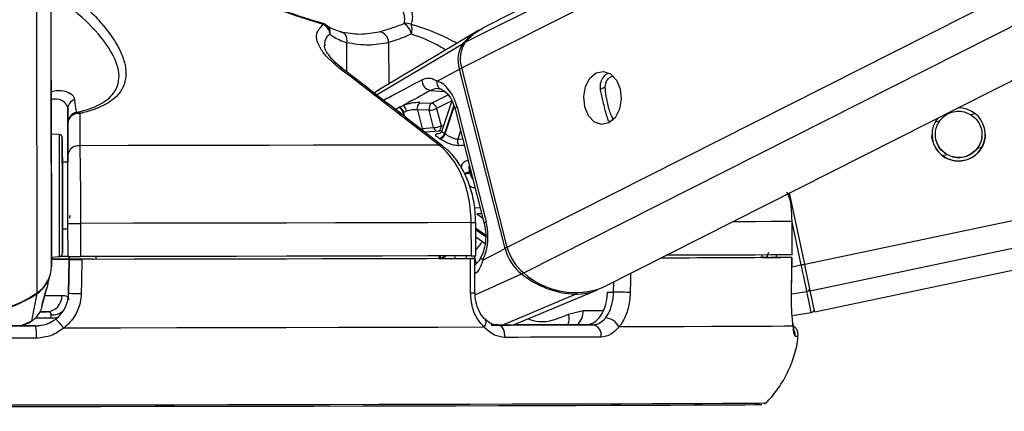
# Model space of a CAD drawing. Header units: millimetres. Extents: x 20 to 20084, y 40 to 15282.
# Tile 36 of 93: x 9309 to 9487, y 5847 to 5918. Entities that reach past the tile are written whole.
import ezdxf

# ---------------------------------------------------------------- set-up
doc = ezdxf.new("R2010")
doc.units = ezdxf.units.MM
doc.header["$LTSCALE"] = 2
doc.layers.add('COMPONENT_GEOMETRY', color=7, linetype='Continuous')
doc.styles.add('SLDTEXTSTYLE0', font='TXT', dxfattribs={"width": 0.75})
doc.dimstyles.new('SLDDIMSTYLE0', dxfattribs={"dimtxt": 100, "dimasz": 6.604, "dimexe": 0, "dimexo": 0.0625, "dimgap": 25, "dimtad": 0, "dimtih": 1, "dimtoh": 1, "dimdec": 1, "dimrnd": 1e-09, "dimzin": 12, "dimdsep": 46, "dimtxsty": 'SLDTEXTSTYLE0', "dimsah": 1, "dimcen": 0.09, "dimadec": 0, "dimazin": 3, "dimtfac": 1, "dimtdec": 1, "dimtofl": 0, "dimtmove": 0, "dimatfit": 3, "dimfxl": 1, "dimfrac": 2, "dimtolj": 1, "dimtzin": 12, "dimarcsym": 0})

# ---------------------------------------------------------------- blocks, each defined once
blk = doc.blocks.new('_D_5')
at = {"layer": 'COMPONENT_GEOMETRY', "color": 7}
for p, q in [((10830.42, 6039.57), (10830.42, 3944.92)), ((10630.35, 3924.61), (10599.88, 3924.61)), ((10599.88, 3924.61), (10599.88, 3765.86)), ((11030.49, 3924.61), (11060.96, 3924.61)), ((11060.96, 3924.61), (11060.96, 3765.86)), ((10599.88, 3765.86), (10630.35, 3765.86)), ((11060.96, 3765.86), (11030.49, 3765.86)), ((10830.42, 1521.6), (10830.42, 3616.24)), ((6833.18, 1521.6), (10836.77, 1521.6))]:
    blk.add_line(p, q, dxfattribs=at)
for points in [[(10830.42, 6039.57), (10829.4, 6032.97), (10831.44, 6032.97)], [(10830.42, 1521.6), (10831.44, 1528.2), (10829.4, 1528.2)]]:
    blk.add_solid(points, dxfattribs=at)
at = {"layer": 'COMPONENT_GEOMETRY', "color": 7, "char_height": 100, "attachment_point": 1, "style": 'SLDTEXTSTYLE0'}
for s, insert in [('7\'4.94"', (10630.35, 3894.77)), ('2259mm', (10557.64, 3745.15))]:
    blk.add_mtext(s, dxfattribs=dict(at, insert=insert))

msp = doc.modelspace()

# ---------------------------------------------------------------- linework, layer by layer
at = {"color": 8, "linetype": 'Continuous', "lineweight": 25}
for p, q in [((9389.04, 5909.03), (9647.3, 6039.57)), ((9389.68, 5913.67), (9638.76, 6039.57)), ((9397.25, 5876.68), (9719.51, 6039.57)), ((9400.25, 5872.05), (9731.67, 6039.57)), ((9450.91, 5873.62), (10239.21, 6039.57)), ((9451.92, 5868.81), (10263.1, 6039.57)), ((9315.02, 5873.26), (9314.82, 6023.43)), ((9312.46, 5868.43), (9312.27, 6008.2)), ((9368.27, 5913.58), (9368.27, 5908.34)), ((9373.69, 5904.17), (9389.28, 5913.44)), ((9375.86, 5913.6), (9375.87, 5906.14)), ((9374.51, 5905.33), (9373.3, 5904.53)), ((9383.43, 5904.96), (9385.93, 5904.79)), ((9383.61, 5902.68), (9386.6, 5904.19)), ((9414.01, 5905.13), (9414.94, 5905.6)), ((9387.25, 5903.12), (9384.52, 5901.74)), ((9377.82, 5900.8), (9377.62, 5900.82)), ((9378.48, 5900.96), (9378.64, 5900.34)), ((9378.81, 5900.21), (9378.6, 5901.02)), ((9387.62, 5902.26), (9385.94, 5897.23)), ((9386.06, 5897.16), (9387.69, 5902.04)), ((9480.81, 5900.65), (9481.62, 5900.82)), ((9415.66, 5899.37), (9416.42, 5899.75)), ((9474.47, 5899.31), (9475.28, 5899.48)), ((9388.84, 5897.67), (9388.35, 5896.21)), ((9388.35, 5896.21), (9389.21, 5896.23)), ((9482.09, 5894.57), (9482.86, 5894.73)), ((9475.75, 5893.24), (9476.56, 5893.41)), ((9390.67, 5890.46), (9390.43, 5890.34)), ((9390.48, 5890.17), (9390.71, 5890.29)), ((9391.39, 5883.8), (9392.35, 5883.84)), ((9392.63, 5882.73), (9391.78, 5882.7)), ((9391.78, 5882.7), (9392.82, 5882)), ((9450.29, 5873.49), (9448.65, 5881.28)), ((9393.32, 5878.87), (9391.56, 5880.05)), ((9391.56, 5879.84), (9393.33, 5878.66)), ((9444.38, 5875.72), (9444.01, 5874.82)), ((9385.3, 5874.62), (9385.3, 5874.64)), ((9387.74, 5875.11), (9387.86, 5874.62)), ((9389.99, 5874.62), (9389.86, 5875.12)), ((9391.28, 5875.12), (9391.64, 5873.69)), ((9448.61, 5873.14), (9450.29, 5873.49)), ((9391.48, 5868.09), (9399.83, 5871.86)), ((9416.43, 5868.59), (9416.47, 5870.43)), ((9448.53, 5868.25), (9451.3, 5868.7)), ((9396.36, 5862.64), (9409.54, 5868.22)), ((9410.95, 5865.24), (9414.58, 5865.24)), ((9309.47, 5862.48), (9311.52, 5863.38)), ((9310.87, 5863.03), (9311.52, 5863.38)), ((9314.9, 5863.88), (9312.13, 5863.87))]:
    msp.add_line(p, q, dxfattribs=at)
at = {"color": 7, "linetype": 'Continuous', "lineweight": 25}
for p, q in [((9636.81, 6039.57), (9392.92, 5916.3)), ((9414.58, 5869.47), (9751.1, 6039.57)), ((9452.73, 5865.01), (10281.95, 6039.57)), ((9314.98, 5906.89), (9314.82, 6023.43)), ((9364.03, 5917.05), (9362.83, 5917.41)), ((9391.92, 5915.73), (9374.51, 5905.33)), ((9384.63, 5906.67), (9388.64, 5908.82)), ((9396.86, 5876.47), (9388.64, 5908.82)), ((9397.25, 5876.68), (9389.04, 5909.03)), ((9314.98, 5906.89), (9315.02, 5873.26)), ((9381.46, 5902.76), (9383.61, 5902.68)), ((9387.27, 5903.09), (9385.46, 5897.68)), ((9317.98, 5901.59), (9318, 5892.01)), ((9377.76, 5901.95), (9378.45, 5902.26)), ((9379.09, 5901.21), (9378.6, 5901.02)), ((9381.04, 5901.49), (9381.9, 5898.11)), ((9383.19, 5901.4), (9381.04, 5901.49)), ((9383.98, 5898.27), (9383.19, 5901.4)), ((9384.52, 5901.74), (9385.32, 5898.61)), ((9387.84, 5901.62), (9393.1, 5880.9)), ((9388.2, 5901.98), (9393.46, 5881.26)), ((9317.99, 5893.24), (9317.99, 5899.06)), ((9316.42, 5897.04), (9314.99, 5897.11)), ((9381.9, 5898.11), (9383.98, 5898.27)), ((9385.07, 5897.65), (9382.38, 5897.45)), ((9385.25, 5897.67), (9385.07, 5897.65)), ((9318, 5892.01), (9317, 5892.01)), ((9450.91, 5873.62), (9448.2, 5886.47)), ((9390.78, 5875.12), (9390.77, 5881.12)), ((9391.57, 5875.12), (9391.56, 5881.12)), ((9448.64, 5875.33), (9448.63, 5881.33)), ((9448.63, 5881.33), (9448.65, 5881.33)), ((9448.66, 5875.33), (9448.65, 5881.33)), ((9317.01, 5880.01), (9318.01, 5880.01)), ((9318.02, 5874.99), (9318.01, 5880.99)), ((9320.28, 5880.99), (9320.29, 5874.99)), ((9391.56, 5878.53), (9393.24, 5877.41)), ((9392.84, 5874.32), (9396.86, 5876.47)), ((9315.02, 5874.9), (9316.45, 5874.98)), ((9318.23, 5874.53), (9318.13, 5868.38)), ((9318.13, 5868.38), (9318.23, 5874.49)), ((9318.24, 5874.98), (9318.23, 5874.52)), ((9318.23, 5874.5), (9318.24, 5874.98)), ((9318.23, 5874.53), (9318.23, 5874.52)), ((9322.61, 5874.51), (9318.23, 5874.5)), ((9318.23, 5874.49), (9318.23, 5874.5)), ((9322.61, 5874.51), (9322.61, 5874.49)), ((9322.61, 5874.49), (9322.61, 5874.51)), ((9323.02, 5875), (9323.02, 5874.5)), ((9384.99, 5875.11), (9384.98, 5874.61)), ((9386.18, 5874.62), (9384.98, 5874.62)), ((9384.98, 5874.62), (9390.81, 5874.62)), ((9391.42, 5868.49), (9391.4, 5874.62)), ((9443.18, 5875.32), (9443.17, 5874.81)), ((9443.17, 5874.83), (9446.63, 5874.83)), ((9444.46, 5874.82), (9443.17, 5874.82)), ((9448.55, 5868.66), (9448.63, 5874.83)), ((9448.66, 5875.33), (9448.64, 5875.33)), ((9314.35, 5869.98), (9314.8, 5871.65)), ((9313.41, 5866.57), (9314.12, 5869.17)), ((9314.35, 5869.98), (9314.17, 5869.34)), ((9398.39, 5862.65), (9413.53, 5869)), ((9448.53, 5868.66), (9448.55, 5868.66)), ((9311.52, 5863.38), (9312.44, 5868.33)), ((9318.13, 5868.38), (9318.13, 5868.38)), ((9415.34, 5868.59), (9416.43, 5868.59)), ((9313.28, 5865.91), (9313.38, 5866.29)), ((9313.36, 5866.39), (9313.42, 5866.57)), ((9313.44, 5866.63), (9313.46, 5866.68)), ((9408.33, 5864.6), (9410.95, 5865.24)), ((9310.9, 5862.97), (9311.54, 5863.44)), ((9312.89, 5865.03), (9314.22, 5865.03)), ((9314.9, 5863.88), (9314.97, 5864.47)), ((9448.65, 5864.37), (9452.1, 5864.91)), ((9309.69, 5862.47), (9310.88, 5863.01)), ((9312.14, 5862.48), (9312.14, 5862.48)), ((9394.35, 5862.64), (9395.55, 5862.64)), ((9412.67, 5862.68), (9411.47, 5862.68))]:
    msp.add_line(p, q, dxfattribs=at)
at = {"color": 8, "linetype": 'Continuous', "lineweight": 25, "flags": 128}
for points in [[(9364.02, 5917.04), (9364.02, 5917.04), (9364.04, 5917.03), (9364.05, 5917.01), (9364.06, 5916.98), (9364.07, 5916.93), (9364.07, 5916.87)], [(9388.2, 5901.98), (9388.04, 5901.88), (9387.92, 5901.79), (9387.85, 5901.7), (9387.84, 5901.63), (9387.84, 5901.62)], [(9316.42, 5897.04), (9316.42, 5897.02), (9316.42, 5896.48), (9316.42, 5895.23), (9316.43, 5893.35), (9316.43, 5890.97), (9316.43, 5888.25)], [(9385.32, 5898.61), (9385.64, 5898.65), (9385.79, 5898.66)], [(9316.43, 5888.25), (9316.44, 5885.38), (9316.44, 5882.55), (9316.44, 5879.96), (9316.45, 5877.78), (9316.45, 5876.16), (9316.45, 5875.21), (9316.45, 5874.98)], [(9393.46, 5881.26), (9393.3, 5881.16), (9393.18, 5881.07), (9393.11, 5880.98), (9393.1, 5880.91), (9393.1, 5880.9)], [(9448.63, 5881.33), (9447.03, 5881.32), (9444.81, 5881.3), (9441.99, 5881.28), (9438.59, 5881.27), (9437.91, 5881.26)], [(9392.84, 5874.32), (9392.7, 5874.5), (9392.61, 5874.68), (9392.56, 5874.84), (9392.57, 5874.99), (9392.59, 5875.06)], [(9419.52, 5871.97), (9419.49, 5870.7), (9419.44, 5868.52)], [(9312.42, 5868.41), (9312.43, 5868.36), (9312.44, 5868.33)], [(9313.85, 5867.98), (9314.93, 5867.98), (9316.03, 5867.98), (9316.92, 5867.98)], [(9316.08, 5864.01), (9315.51, 5863.89), (9314.9, 5863.88)], [(9393.1, 5862.23), (9393.27, 5862.55), (9393.38, 5862.87), (9393.43, 5863.16), (9393.41, 5863.41), (9393.32, 5863.61), (9393.25, 5863.7)]]:
    msp.add_lwpolyline(points, dxfattribs=at)
at = {"color": 7, "linetype": 'Continuous', "lineweight": 25, "flags": 128}
for points in [[(9367.16, 5915.56), (9367.42, 5915.52), (9367.66, 5915.41), (9367.87, 5915.23), (9368.04, 5914.99), (9368.17, 5914.69), (9368.26, 5914.34), (9368.29, 5913.97), (9368.27, 5913.58)], [(9389.68, 5913.67), (9391.29, 5915.26), (9392.92, 5916.3)], [(9413.29, 5908.14), (9414.6, 5908.41), (9415.89, 5907.96), (9416.95, 5906.84), (9417.63, 5905.24), (9417.83, 5903.38), (9417.51, 5901.57), (9416.72, 5900.06), (9415.59, 5899.1), (9414.28, 5898.83), (9412.99, 5899.28), (9411.93, 5900.4), (9411.25, 5902.01), (9411.05, 5903.86), (9411.37, 5905.68), (9412.16, 5907.18), (9413.29, 5908.14)], [(9314.98, 5901.28), (9314.98, 5901.3), (9314.98, 5900.6), (9314.99, 5899.28), (9314.99, 5897.56), (9314.99, 5895.69), (9314.99, 5893.95), (9315, 5892.61), (9315, 5891.88), (9315, 5891.87), (9315, 5892.57), (9314.99, 5893.88), (9314.99, 5895.61), (9314.99, 5897.48), (9314.99, 5899.21), (9314.98, 5900.55), (9314.98, 5901.28)], [(9377.64, 5901.89), (9377.67, 5901.91), (9377.76, 5901.95)], [(9378.6, 5901.02), (9378.51, 5900.97), (9378.48, 5900.96)], [(9317, 5888.13), (9317, 5890.7), (9316.99, 5892.95), (9316.99, 5894.73), (9316.99, 5895.91), (9316.99, 5896.42), (9316.99, 5896.22), (9316.99, 5895.32), (9316.99, 5893.79), (9317, 5892.01)], [(9384.97, 5895.12), (9377.71, 5895.1), (9370.15, 5895.09), (9362.32, 5895.07), (9354.24, 5895.05), (9345.95, 5895.04), (9337.48, 5895.02), (9328.86, 5895.01), (9320.13, 5894.99)], [(9317, 5892.01), (9317, 5892.34), (9317, 5892.6), (9317, 5892.15), (9317, 5891.04), (9317, 5889.38), (9317, 5887.35)], [(9317.01, 5880.01), (9317.01, 5879.07), (9317.02, 5877.29), (9317.02, 5876.1), (9317.02, 5875.6), (9317.02, 5875.8), (9317.02, 5876.69), (9317.01, 5878.23), (9317.01, 5880.29), (9317.01, 5882.74), (9317, 5885.42), (9317, 5888.13)], [(9317, 5887.35), (9317.01, 5885.18), (9317.01, 5883.1), (9317.01, 5881.33), (9317.01, 5880.07), (9317.01, 5879.46), (9317.01, 5879.55), (9317.01, 5880.01)], [(9318.35, 5881.92), (9318.35, 5882.01), (9318.35, 5882.1), (9318.35, 5882.18), (9318.35, 5882.26), (9318.35, 5882.32), (9318.36, 5882.37), (9318.36, 5882.4), (9318.36, 5882.41), (9318.36, 5882.41), (9318.36, 5882.38), (9318.36, 5882.35), (9318.35, 5882.29), (9318.35, 5882.23)], [(9390.77, 5881.12), (9382.91, 5881.1), (9374.71, 5881.08), (9366.2, 5881.07), (9357.41, 5881.05), (9348.39, 5881.03), (9339.17, 5881.02), (9329.79, 5881), (9320.28, 5880.99)], [(9314.99, 5874.54), (9317.44, 5874.54), (9318.23, 5874.54)], [(9390.78, 5875.12), (9382.92, 5875.1), (9374.72, 5875.08), (9366.21, 5875.07), (9357.42, 5875.05), (9348.4, 5875.03), (9339.18, 5875.02), (9329.8, 5875), (9320.29, 5874.99)], [(9320.5, 5874.49), (9320.44, 5870.49), (9320.4, 5868.31)], [(9390.61, 5874.62), (9382.78, 5874.6), (9374.62, 5874.58), (9366.16, 5874.57), (9357.42, 5874.55), (9348.45, 5874.53), (9339.28, 5874.52), (9329.95, 5874.5), (9320.5, 5874.49)], [(9386.18, 5874.62), (9379.02, 5874.6), (9371.58, 5874.58), (9363.89, 5874.57), (9355.97, 5874.55), (9347.85, 5874.54), (9339.57, 5874.52), (9331.14, 5874.51), (9322.61, 5874.49)], [(9390.63, 5868.45), (9390.61, 5872.44), (9390.61, 5874.62)], [(9448.61, 5874.83), (9447, 5874.82), (9444.79, 5874.8), (9441.99, 5874.78), (9438.6, 5874.77), (9434.65, 5874.75), (9430.15, 5874.73), (9425.12, 5874.72), (9424.95, 5874.71)], [(9444.46, 5874.82), (9442.87, 5874.81), (9440.77, 5874.79), (9438.17, 5874.78), (9435.09, 5874.76), (9431.53, 5874.75), (9427.51, 5874.73), (9425.12, 5874.72)], [(9448.64, 5875.33), (9447.03, 5875.32), (9444.82, 5875.3), (9442, 5875.28), (9438.6, 5875.27), (9434.63, 5875.25), (9430.1, 5875.23), (9425.95, 5875.22)], [(9448.53, 5868.66), (9448.58, 5872.65), (9448.61, 5874.83)], [(9451.3, 5868.7), (9451.21, 5869.14), (9451.1, 5869.64), (9450.99, 5870.19), (9450.86, 5870.79), (9450.73, 5871.43), (9450.58, 5872.1), (9450.44, 5872.79), (9450.29, 5873.49)], [(9451.92, 5868.81), (9451.83, 5869.24), (9451.73, 5869.75), (9451.61, 5870.3), (9451.48, 5870.91), (9451.35, 5871.55), (9451.2, 5872.22), (9451.06, 5872.92), (9450.91, 5873.62)], [(9452.1, 5864.91), (9452.09, 5864.97), (9452.05, 5865.15), (9451.99, 5865.45), (9451.9, 5865.88), (9451.78, 5866.42), (9451.64, 5867.07), (9451.48, 5867.83), (9451.3, 5868.7)], [(9452.73, 5865.01), (9452.68, 5865.25), (9452.52, 5865.98), (9452.27, 5867.17), (9451.92, 5868.81)], [(9419.44, 5868.52), (9419.15, 5868.53), (9418.8, 5868.54), (9418.4, 5868.55), (9417.98, 5868.55), (9417.56, 5868.56), (9417.15, 5868.57), (9416.76, 5868.58), (9416.43, 5868.59)], [(9314.22, 5865.03), (9313.56, 5865.03), (9313.03, 5865.03)], [(9287.93, 5862.44), (9290.95, 5862.45), (9293.98, 5862.45), (9297.01, 5862.46), (9300.04, 5862.46), (9303.06, 5862.46), (9306.09, 5862.47), (9309.12, 5862.47), (9312.14, 5862.48)], [(9312.14, 5862.48), (9309.12, 5862.47), (9306.09, 5862.47), (9303.06, 5862.47), (9300.04, 5862.46), (9297.01, 5862.46), (9293.98, 5862.45), (9290.95, 5862.45), (9287.93, 5862.45)], [(9393.1, 5862.23), (9384.74, 5862.21), (9375.96, 5862.19), (9366.82, 5862.17), (9357.36, 5862.15), (9347.62, 5862.13), (9337.65, 5862.11), (9327.5, 5862.1), (9317.22, 5862.08)], [(9411.47, 5862.68), (9409.49, 5862.68), (9407.46, 5862.67), (9405.39, 5862.66), (9403.27, 5862.66), (9401.1, 5862.65), (9398.89, 5862.65), (9396.64, 5862.64), (9394.35, 5862.64)], [(9395.55, 5862.64), (9397.84, 5862.64), (9400.09, 5862.65), (9402.3, 5862.65), (9404.46, 5862.66), (9406.58, 5862.66), (9408.66, 5862.67), (9410.69, 5862.68), (9412.67, 5862.68)], [(9396.84, 5860.42), (9396.84, 5860.84), (9396.78, 5861.25), (9396.67, 5861.63), (9396.52, 5861.97), (9396.31, 5862.25), (9396.08, 5862.46), (9395.82, 5862.59), (9395.55, 5862.64)], [(9448.83, 5862.44), (9447.28, 5862.42), (9445.02, 5862.4), (9442.06, 5862.39), (9438.42, 5862.37), (9434.11, 5862.35), (9429.15, 5862.33), (9423.57, 5862.31), (9417.4, 5862.29)], [(9312.31, 5860.26), (9309.24, 5860.25), (9306.18, 5860.25), (9303.11, 5860.24), (9300.04, 5860.24), (9296.97, 5860.24), (9293.9, 5860.23), (9290.83, 5860.23), (9287.77, 5860.22)], [(9414.19, 5860.47), (9412.18, 5860.46), (9410.12, 5860.45), (9408.02, 5860.45), (9405.87, 5860.44), (9403.68, 5860.44), (9401.44, 5860.43), (9399.16, 5860.42), (9396.84, 5860.42)], [(9443.16, 5848.25), (9442.89, 5848.24), (9441.91, 5848.22), (9440.22, 5848.21), (9437.84, 5848.19), (9434.77, 5848.17), (9431.03, 5848.16), (9426.63, 5848.14), (9421.61, 5848.12), (9415.98, 5848.1), (9409.77, 5848.08), (9403.02, 5848.06), (9395.75, 5848.04), (9388.01, 5848.02), (9379.82, 5848.01), (9371.24, 5847.99), (9362.31, 5847.97), (9353.06, 5847.95), (9343.56, 5847.93), (9333.83, 5847.92), (9323.94, 5847.9), (9313.93, 5847.89), (9303.84, 5847.87)], [(9443.86, 5848.54), (9443.67, 5848.53), (9442.79, 5848.51), (9441.22, 5848.5), (9438.96, 5848.48), (9436.03, 5848.47), (9432.43, 5848.45), (9428.19, 5848.43), (9423.32, 5848.41), (9417.86, 5848.39), (9411.81, 5848.37), (9405.23, 5848.35), (9398.13, 5848.34), (9390.56, 5848.32), (9382.54, 5848.3), (9374.12, 5848.28), (9365.34, 5848.26), (9356.24, 5848.24), (9346.87, 5848.23), (9337.27, 5848.21), (9327.49, 5848.19), (9317.58, 5848.18), (9307.58, 5848.16)]]:
    msp.add_lwpolyline(points, dxfattribs=at)
at = {"color": 7, "linetype": 'Continuous', "lineweight": 25}
for centre, radius, start, end in [((9363.47, 5915.12), 2, 49.5158, 73.7296), ((9363.1, 5914.89), 2.21, 6.2022, 63.9962), ((9379.1, 5915.02), 2.07, 66.6679, 101.9207), ((9377.09, 5914.57), 2.93, 11.7498, 57.4863), ((9377.49, 5915.97), 2.6, 341.9018, 21.2723), ((9373.83, 5913.57), 2.03, 1.0071, 81.2484), ((9397.12, 5907.06), 10.11, 119.621, 140.9062), ((9393.67, 5910.48), 5.3, 146.0434, 198.2342), ((9394.1, 5910.7), 5.33, 146.0434, 198.2342), ((9383.79, 5906.86), 1.93, 178.6065, 259.2433), ((9385.77, 5906.31), 1.2, 162.5076, 256.4861), ((9319.89, 5901.57), 1.91, 111.9656, 179.3677), ((9382.2, 5901.81), 1.2, 127.552, 195.553), ((9384.35, 5901.73), 1.2, 127.552, 195.553), ((9383.36, 5901.52), 1.18, 10.6124, 77.5422), ((9319.99, 5899.06), 2, 101.4296, 180.0606), ((9319.89, 5898.92), 1.91, 82.7127, 175.7151), ((9319.63, 5900.31), 0.712, 44.7274, 93.0359), ((9377.28, 5900.72), 1.22, 11.1991, 72.8984), ((9377.4, 5900.78), 1.22, 11.1762, 73.0983), ((9377.54, 5900.99), 1.57, 8.1547, 54.3073), ((9382.99, 5904.98), 3.59, 273.1325, 295.2666), ((9478.68, 5897.02), 4.8, 142.4465, 91.2764), ((9316.39, 5896.44), 0.6, 0.077, 87.077), ((9383.79, 5901.85), 3.59, 273.1325, 295.2666), ((9384.71, 5897.57), 1.27, 281.8164, 344.5856), ((9384.82, 5897.52), 1.29, 281.6597, 343.7724), ((9381.61, 5890.64), 7.89, 55.6947, 56.7216), ((9381, 5890.27), 7.25, 55.6947, 56.7216), ((9389.65, 5895.8), 1.36, 162.6234, 215.9369), ((9319.9, 5893.1), 1.91, 82.9901, 175.7276), ((9375.07, 5886.35), 15.87, 13.9245, 14.5689), ((9319.07, 6320.71), 439.72, 269.8619, 270.1577), ((9405.06, 5878.51), 8.45, 193.9546, 231.8278), ((9405.5, 5878.73), 8.5, 193.9546, 231.8278), ((9315.81, 5495.25), 379.29, 89.6353, 90.125), ((9316.42, 5875.58), 0.6, 273.077, 0.077), ((9316.82, 5748.19), 126.84, 89.4571, 90.0648), ((9319.08, 6314.71), 439.72, 269.8619, 270.1577), ((9390.79, 5969.24), 94.12, 269.9919, 270.4727), ((9309.18, 5873.27), 5.84, 304.1155, 359.8894), ((9309.15, 5873.16), 5.84, 304.2154, 345.0349), ((9410.19, 5884.71), 16.5, 231.1087, 267.7327), ((9409.51, 5882.41), 13.9, 228.2063, 291.3961), ((9409.59, 5878.51), 10.29, 269.7503, 292.5291), ((9451.26, 5869.26), 0.561, 274.2746, 5.3647), ((9300, 5886.71), 22.12, 235.8922, 304.2619), ((9300.02, 5886.54), 22.04, 270.0282, 304.2903), ((9314.06, 5867.88), 2.86, 273.2039, 1.98), ((9320.36, 5904.07), 35.76, 266.4288, 270.0704), ((9452.01, 5865.5), 0.6, 278.888, 11.888), ((9311.24, 5858.24), 7.1, 32.768, 50.3788), ((9414.86, 5861.12), 2.8, 24.7865, 87.6279), ((9305.17, 5860.84), 7.16, 355.341, 13.2122), ((9412.35, 5860.84), 1.87, 348.5349, 80.3312)]:
    msp.add_arc(centre, radius, start, end, dxfattribs=at)
at = {"color": 8, "linetype": 'Continuous', "lineweight": 25}
for centre, radius, start, end in [((9363.66, 5915.4), 1.66, 350.3762, 48.3246), ((9389.49, 5913.06), 0.432, 83.447, 118.9374), ((9367.09, 5908.12), 0.905, 53.793, 98.3813), ((9389.51, 5907.08), 1.94, 103.4994, 116.4661), ((9382.75, 5898.28), 0.871, 191.4552, 251.5457), ((9384.83, 5898.44), 0.861, 191.2875, 253.4806), ((9384.45, 5898.44), 0.884, 294.74, 11.3544), ((9385.08, 5894.23), 0.893, 52.2572, 97.3361), ((9388.89, 5893.53), 3.54, 279.7611, 295.7342), ((9388.94, 5893.5), 3.67, 280.0528, 294.6858), ((9390.87, 5953.93), 72.81, 269.9244, 270.5458), ((9383.53, 5883.61), 10.96, 317.2147, 327.514), ((9397.72, 5874.73), 1.94, 103.4931, 116.4657), ((9383.74, 5874.22), 1.48, 15.3797, 32.2718), ((9383.86, 5874.27), 1.48, 14.7618, 34.5291), ((9424.32, 5997.66), 126.85, 281.8153, 282.1005), ((9399.4, 5872.72), 0.961, 297.1004, 321.7506), ((9390.81, 5872.58), 4.13, 267.5192, 278.5145), ((9409.35, 5868.62), 0.446, 294.8521, 330.2008), ((9315.13, 5867.59), 3.13, 267.0811, 309.5662), ((9407.67, 5865.11), 3.28, 312.1893, 2.2949), ((9405.62, 5863.8), 2.82, 336.499, 16.601), ((9447.21, 5860.84), 2.01, 353.8784, 24.8079), ((9449.25, 5866.76), 6.13, 269.5939, 274.3046)]:
    msp.add_arc(centre, radius, start, end, dxfattribs=at)
at = {"color": 7, "linetype": 'Continuous', "lineweight": 25}
for centre, major_axis, ratio, start_param, end_param in [((9383.56, 5899.5), (-0.19, 7.38), 0.671997, 5.038349, 6.029015), ((9379.71, 5901.82), (2.74, 0.59), 0.273277, 0.818413, 1.988106), ((9379.91, 5900.88), (1.77, 0.34), 0.293277, 0.825533, 1.995227), ((9388.82, 5878.78), (-0.19, 7.38), 0.671997, 4.047683, 5.038349)]:
    msp.add_ellipse(centre, major_axis=major_axis, ratio=ratio, start_param=start_param, end_param=end_param, dxfattribs=at)
at = {"color": 8, "linetype": 'Continuous', "lineweight": 25}
for centre, major_axis, ratio, start_param, end_param in [((9379.79, 5900.82), (1.77, 0.34), 0.293277, 2.811433, 3.159027), ((9438.81, 5877.39), (5.88, -4.46), 0.99993, 0.29489, 0.363063)]:
    msp.add_ellipse(centre, major_axis=major_axis, ratio=ratio, start_param=start_param, end_param=end_param, dxfattribs=at)
at = {"color": 7, "linetype": 'Continuous', "lineweight": 25}
for points, knots in [([(9377.53, 5923.7), (9378.23, 5922.68), (9379.65, 5920.61), (9380.33, 5918.34), (9380.01, 5917.23), (9379.92, 5916.92)], [0, 0, 0, 0, 0.4134722, 0.8362814, 1, 1, 1, 1]), ([(9319.59, 5901.02), (9319.81, 5901.07), (9321.57, 5901.48), (9324.41, 5902.58), (9326.53, 5904.56), (9327.29, 5906.63), (9327.18, 5909.31), (9325.41, 5913.02), (9321.43, 5917.65), (9317.52, 5920.71), (9315.54, 5922.26)], [0, 0, 0, 0, 0.015691, 0.122163, 0.228402, 0.312822, 0.400463, 0.572539, 0.783608, 1, 1, 1, 1]), ([(9317.11, 5923.56), (9318.1, 5922.76), (9320.09, 5921.14), (9322.72, 5918.61), (9325.03, 5915.99), (9326.77, 5913.48), (9327.92, 5911.13), (9328.41, 5909.32), (9328.5, 5907.89), (9328.39, 5906.83), (9328.07, 5905.78), (9327.48, 5904.69), (9326.5, 5903.59), (9325.04, 5902.55), (9323.15, 5901.66), (9321.43, 5901.11), (9320.37, 5900.87), (9320.13, 5900.81)], [0, 0, 0, 0, 0.1037996, 0.2080134, 0.3139118, 0.4206454, 0.5057899, 0.591922, 0.6345005, 0.6773304, 0.7211521, 0.765432, 0.8191744, 0.8743297, 0.9282617, 0.9839613, 1, 1, 1, 1]), ([(9364.07, 5916.87), (9363.06, 5917.18), (9359.49, 5918.26), (9353.36, 5920.51), (9348.54, 5922.57), (9346.09, 5923.62)], [0, 0, 0, 0, 0.163716, 0.575625, 1, 1, 1, 1]), ([(9378.67, 5917.04), (9378.72, 5917.33), (9378.9, 5918.36), (9378.03, 5920.49), (9376.5, 5922.42), (9375.72, 5923.4)], [0, 0, 0, 0, 0.161875, 0.574916, 1, 1, 1, 1]), ([(9362.83, 5917.41), (9362.23, 5917.59), (9360.3, 5918.15), (9357.8, 5919.02), (9355.97, 5919.73), (9355.41, 5919.95)], [0, 0, 0, 0, 0.242769, 0.767885, 1, 1, 1, 1]), ([(9366.96, 5909.01), (9366.27, 5909.58), (9364.88, 5910.74), (9363.23, 5912.87), (9362.44, 5915.2), (9363.56, 5916.35), (9364.07, 5916.87)], [0, 0, 0, 0, 0.189737, 0.387179, 0.717517, 1, 1, 1, 1]), ([(9367.38, 5915.54), (9367.26, 5915.57), (9366.56, 5915.71), (9365.6, 5916.08), (9364.89, 5916.5), (9364.77, 5916.64), (9364.77, 5916.64)], [0, 0, 0, 0, 0.08897, 0.534977, 0.997454, 1, 1, 1, 1]), ([(9374.14, 5915.58), (9375.21, 5915.88), (9376.61, 5916.28), (9378.28, 5916.9), (9378.67, 5917.04)], [0, 0, 0, 0, 0.768409, 1, 1, 1, 1]), ([(9368.27, 5913.58), (9367.35, 5913.91), (9366.16, 5914.33), (9365.46, 5914.97), (9365.3, 5915.13)], [0, 0, 0, 0, 0.768074, 1, 1, 1, 1]), ([(9367.16, 5915.56), (9368.35, 5915.36), (9370.78, 5914.95), (9373.01, 5915.37), (9374.14, 5915.58)], [0, 0, 0, 0, 0.492367, 1, 1, 1, 1]), ([(9379.97, 5915.16), (9379.62, 5915.01), (9378.12, 5914.36), (9376.84, 5913.93), (9375.86, 5913.6)], [0, 0, 0, 0, 0.231926, 1, 1, 1, 1]), ([(9367.65, 5908.85), (9367.16, 5909.24), (9366.06, 5910.12), (9364.97, 5911.4), (9364.36, 5912.47), (9364.28, 5913), (9364.3, 5913.06), (9364.3, 5913.07)], [0, 0, 0, 0, 0.220982, 0.486805, 0.741375, 0.990118, 1, 1, 1, 1]), ([(9375.86, 5913.6), (9374.66, 5913.39), (9372.23, 5912.94), (9369.6, 5913.37), (9368.27, 5913.58)], [0, 0, 0, 0, 0.492725, 1, 1, 1, 1]), ([(9384.97, 5895.12), (9384.14, 5895.76), (9380, 5898.96), (9373.99, 5903.6), (9368.82, 5907.58), (9366.96, 5909.01)], [0, 0, 0, 0, 0.138099, 0.690493, 1, 1, 1, 1]), ([(9385.61, 5894.94), (9381.42, 5898.19), (9375.42, 5902.84), (9369.42, 5907.46), (9367.62, 5908.84)], [0, 0, 0, 0, 0.700067, 1, 1, 1, 1]), ([(9414.09, 5905.04), (9414.06, 5905.45), (9413.99, 5906.26), (9414.53, 5907.3), (9415.02, 5907.93), (9415.37, 5908.04), (9415.37, 5908.04)], [0, 0, 0, 0, 0.32979, 0.65908, 0.998251, 1, 1, 1, 1]), ([(9381.86, 5906.9), (9382.25, 5907.05), (9382.78, 5907.25), (9383.68, 5907.17), (9384.22, 5906.89), (9384.63, 5906.67)], [0, 0, 0, 0, 0.4178675, 0.5540042, 1, 1, 1, 1]), ([(9414.94, 5905.6), (9414.98, 5905.93), (9415.07, 5906.58), (9415.59, 5907.3), (9416.06, 5907.5), (9416.25, 5907.58)], [0, 0, 0, 0, 0.377211, 0.753934, 1, 1, 1, 1]), ([(9374.33, 5905.21), (9374.23, 5905.16), (9373.86, 5904.97), (9373.54, 5904.72), (9373.3, 5904.53)], [0, 0, 0, 0, 0.268279, 1, 1, 1, 1]), ([(9383.43, 5904.96), (9381.84, 5904.1), (9380.18, 5903.2), (9378.52, 5902.3), (9378.45, 5902.26)], [0, 0, 0, 0, 0.961066, 1, 1, 1, 1]), ([(9385.49, 5905.15), (9385.19, 5905.23), (9384.49, 5905.42), (9383.82, 5905.13), (9383.43, 5904.96)], [0, 0, 0, 0, 0.4297736, 1, 1, 1, 1]), ([(9385.28, 5905.2), (9385.42, 5905.14), (9385.84, 5904.96), (9386.62, 5904.28), (9387.39, 5903.07), (9387.7, 5902.05), (9387.84, 5901.62)], [0, 0, 0, 0, 0.151539, 0.446483, 0.762395, 1, 1, 1, 1]), ([(9415.46, 5899.63), (9415.38, 5899.89), (9415.2, 5900.42), (9414.88, 5901.61), (9414.57, 5902.87), (9414.3, 5904.04), (9414.16, 5904.71), (9414.09, 5905.04)], [0, 0, 0, 0, 0.222076, 0.445772, 0.640142, 0.821651, 1, 1, 1, 1]), ([(9416.42, 5899.75), (9416.29, 5899.97), (9416.03, 5900.36), (9415.69, 5901.37), (9415.38, 5902.51), (9415.13, 5903.69), (9414.97, 5904.73), (9414.95, 5905.33), (9414.94, 5905.6)], [0, 0, 0, 0, 0.204636, 0.3763353, 0.5488341, 0.7033628, 0.8642848, 1, 1, 1, 1]), ([(9319.18, 5903.34), (9319.21, 5902.98), (9319.35, 5901.66), (9319.49, 5901.29), (9319.59, 5901.02)], [0, 0, 0, 0, 0.275191, 1, 1, 1, 1]), ([(9317.99, 5899.06), (9317.99, 5899.23), (9317.99, 5899.58), (9317.98, 5900.92), (9317.98, 5901.59)], [0, 0, 0, 0, 0.49563, 1, 1, 1, 1]), ([(9320.13, 5900.81), (9320.13, 5900.17), (9320.13, 5898.23), (9320.13, 5896.29), (9320.13, 5894.99)], [0, 0, 0, 0, 0.330975, 1, 1, 1, 1]), ([(9376.95, 5901.45), (9377, 5901.49), (9377.18, 5901.64), (9377.45, 5901.78), (9377.64, 5901.89)], [0, 0, 0, 0, 0.27439, 1, 1, 1, 1]), ([(9377.7, 5900.91), (9377.69, 5900.91), (9377.68, 5900.92), (9377.78, 5900.87), (9377.95, 5900.71), (9377.98, 5900.53), (9378, 5900.46)], [0, 0, 0, 0, 0.092809, 0.388778, 0.765486, 1, 1, 1, 1]), ([(9475.28, 5899.48), (9475.53, 5899.78), (9476.04, 5900.38), (9477.15, 5901), (9478.41, 5901.28), (9479.72, 5901.18), (9480.45, 5900.82), (9480.81, 5900.65)], [0, 0, 0, 0, 0.196452, 0.39265, 0.593358, 0.798818, 1, 1, 1, 1]), ([(9480.81, 5900.65), (9481.18, 5900.38), (9481.87, 5899.9), (9482.57, 5898.78), (9482.91, 5897.59), (9482.88, 5896.4), (9482.6, 5895.38), (9482.25, 5894.83), (9482.09, 5894.57)], [0, 0, 0, 0, 0.204636, 0.3763353, 0.5488341, 0.7033628, 0.8642848, 1, 1, 1, 1]), ([(9415.66, 5899.37), (9415.6, 5899.41), (9415.51, 5899.48), (9415.48, 5899.58), (9415.46, 5899.63)], [0, 0, 0, 0, 0.570025, 1, 1, 1, 1]), ([(9476.56, 5893.41), (9476.19, 5893.67), (9475.5, 5894.16), (9474.8, 5895.28), (9474.46, 5896.47), (9474.48, 5897.66), (9474.77, 5898.68), (9475.12, 5899.23), (9475.28, 5899.48)], [0, 0, 0, 0, 0.204636, 0.376335, 0.548834, 0.703363, 0.864285, 1, 1, 1, 1]), ([(9384.98, 5896.33), (9384.88, 5896.39), (9384.61, 5896.58), (9384.35, 5896.84), (9384.33, 5897.05), (9384.58, 5897.2), (9384.96, 5897.25), (9385.15, 5897.27)], [0, 0, 0, 0, 0.116734, 0.333017, 0.551924, 0.773865, 1, 1, 1, 1]), ([(9385.45, 5897.68), (9385.41, 5897.58), (9385.33, 5897.38), (9385.14, 5897.25), (9385.06, 5897.21), (9385.07, 5897.21), (9385.07, 5897.21)], [0, 0, 0, 0, 0.3452306, 0.6605147, 0.9081556, 1, 1, 1, 1]), ([(9386.06, 5897.16), (9386.2, 5897.06), (9386.48, 5896.88), (9387.01, 5896.57), (9387.57, 5896.33), (9388.03, 5896.21), (9388.27, 5896.21), (9388.35, 5896.21)], [0, 0, 0, 0, 0.219859, 0.440343, 0.66314, 0.88549, 1, 1, 1, 1]), ([(9476.56, 5893.44), (9476.18, 5893.7), (9475.5, 5894.19), (9474.81, 5895.3), (9474.49, 5896.3), (9474.51, 5896.88), (9474.52, 5897.05)], [0, 0, 0, 0, 0.33046, 0.607732, 0.886295, 1, 1, 1, 1]), ([(9482.85, 5897.06), (9482.85, 5896.85), (9482.87, 5896.26), (9482.6, 5895.41), (9482.25, 5894.85), (9482.09, 5894.6)], [0, 0, 0, 0, 0.220923, 0.643562, 1, 1, 1, 1]), ([(9483.48, 5897.03), (9483.46, 5896.68), (9483.42, 5895.94), (9483.17, 5895.32), (9483.04, 5895.01)], [0, 0, 0, 0, 0.485316, 1, 1, 1, 1]), ([(9388.55, 5895), (9388.43, 5895), (9388.06, 5895.01), (9387.36, 5895.16), (9386.51, 5895.47), (9385.7, 5895.86), (9385.29, 5896.13), (9385.08, 5896.26)], [0, 0, 0, 0, 0.119584, 0.349288, 0.573021, 0.788436, 1, 1, 1, 1]), ([(9475.52, 5893.42), (9475.21, 5893.73), (9474.6, 5894.35), (9474.05, 5895.61), (9473.84, 5896.57), (9473.89, 5897), (9473.89, 5897.02)], [0, 0, 0, 0, 0.339836, 0.68215, 0.97959, 1, 1, 1, 1]), ([(9320.13, 5894.99), (9320.16, 5893.97), (9320.21, 5891.92), (9320.26, 5887.18), (9320.28, 5883.34), (9320.28, 5881.27), (9320.28, 5880.99)], [0, 0, 0, 0, 0.317078, 0.634488, 0.949899, 1, 1, 1, 1]), ([(9390.77, 5881.12), (9390.65, 5882.91), (9390.4, 5886.48), (9388.48, 5891.23), (9386.44, 5893.9), (9385.17, 5894.95), (9384.97, 5895.12)], [0, 0, 0, 0, 0.31366, 0.627146, 0.941618, 1, 1, 1, 1]), ([(9391.53, 5881.12), (9391.51, 5882.03), (9391.46, 5883.99), (9390.82, 5886.92), (9389.76, 5889.8), (9388.24, 5892.31), (9386.83, 5894.04), (9385.84, 5894.71), (9385.58, 5894.88)], [0, 0, 0, 0, 0.16311, 0.354103, 0.546064, 0.739645, 0.933211, 1, 1, 1, 1]), ([(9483.04, 5895.01), (9482.83, 5894.63), (9482.41, 5893.87), (9481.31, 5892.92), (9479.95, 5892.31), (9478.41, 5892.15), (9476.91, 5892.48), (9475.97, 5893.03), (9475.58, 5893.37), (9475.52, 5893.42)], [0, 0, 0, 0, 0.154775, 0.309315, 0.468492, 0.636737, 0.806573, 0.9697, 1, 1, 1, 1]), ([(9482.09, 5894.6), (9481.84, 5894.3), (9481.33, 5893.71), (9480.22, 5893.08), (9478.96, 5892.8), (9477.65, 5892.91), (9476.92, 5893.26), (9476.56, 5893.44)], [0, 0, 0, 0, 0.1964524, 0.3926501, 0.5933582, 0.7988178, 1, 1, 1, 1]), ([(9482.09, 5894.57), (9481.84, 5894.27), (9481.33, 5893.68), (9480.22, 5893.05), (9478.96, 5892.77), (9477.65, 5892.88), (9476.92, 5893.23), (9476.56, 5893.41)], [0, 0, 0, 0, 0.196452, 0.39265, 0.593358, 0.798818, 1, 1, 1, 1]), ([(9318.01, 5880.99), (9318.01, 5881.23), (9318.01, 5883.05), (9318, 5886.41), (9318, 5890.55), (9318, 5892.35), (9317.99, 5893.24)], [0, 0, 0, 0, 0.050069, 0.365309, 0.6827, 1, 1, 1, 1]), ([(9448.63, 5881.33), (9448.61, 5883.18), (9448.59, 5885.04), (9447.73, 5886.59), (9447.73, 5886.6)], [0, 0, 0, 0, 0.998006, 1, 1, 1, 1]), ([(9393.1, 5880.9), (9393.16, 5880.6), (9393.36, 5879.69), (9393.42, 5878.08), (9393.14, 5876.35), (9392.76, 5875.45), (9392.59, 5875.06)], [0, 0, 0, 0, 0.154013, 0.459603, 0.765737, 1, 1, 1, 1]), ([(9318.23, 5874.49), (9318.25, 5874.49), (9318.3, 5874.48), (9318.64, 5874.48), (9319.15, 5874.48), (9319.8, 5874.49), (9320.26, 5874.49), (9320.5, 5874.49)], [0, 0, 0, 0, 0.197556, 0.39511, 0.592696, 0.790302, 1, 1, 1, 1]), ([(9390.61, 5874.62), (9390.77, 5874.62), (9391.11, 5874.62), (9391.38, 5874.62), (9391.43, 5874.62), (9391.26, 5874.62), (9390.97, 5874.62), (9390.81, 5874.62)], [0, 0, 0, 0, 0.197556, 0.39511, 0.592696, 0.790302, 1, 1, 1, 1]), ([(9392.59, 5875.07), (9392.56, 5875), (9392.33, 5874.53), (9391.94, 5873.89), (9391.57, 5873.6), (9391.4, 5873.47)], [0, 0, 0, 0, 0.089059, 0.592757, 1, 1, 1, 1]), ([(9448.61, 5874.83), (9448.62, 5874.83), (9448.64, 5874.83), (9448.38, 5874.83), (9447.94, 5874.83), (9447.33, 5874.83), (9446.87, 5874.83), (9446.63, 5874.83)], [0, 0, 0, 0, 0.197556, 0.39511, 0.592696, 0.790302, 1, 1, 1, 1]), ([(9314.17, 5869.34), (9314.04, 5868.86), (9313.78, 5867.88), (9313.5, 5866.89), (9313.36, 5866.39)], [0, 0, 0, 0, 0.493257, 1, 1, 1, 1]), ([(9448.83, 5862.44), (9448.78, 5862.84), (9448.66, 5863.84), (9448.53, 5865.99), (9448.53, 5867.77), (9448.53, 5868.66)], [0, 0, 0, 0, 0.260354, 0.63069, 1, 1, 1, 1]), ([(9312.14, 5862.48), (9312.82, 5862.55), (9314.17, 5862.68), (9315.97, 5863.73), (9317.33, 5865.26), (9318.02, 5866.91), (9318.1, 5867.98), (9318.13, 5868.38)], [0, 0, 0, 0, 0.218197, 0.436397, 0.654383, 0.871258, 1, 1, 1, 1]), ([(9315.77, 5863.71), (9315.81, 5863.74), (9316.39, 5864.19), (9317.33, 5865.26), (9318.02, 5866.91), (9318.1, 5867.98), (9318.13, 5868.38)], [0, 0, 0, 0, 0.0295462, 0.4055488, 0.7790286, 1, 1, 1, 1]), ([(9316.92, 5867.98), (9317.08, 5867.98), (9317.7, 5867.95), (9318.08, 5867.68), (9318.11, 5867.29), (9318.11, 5867.21)], [0, 0, 0, 0, 0.21314, 0.833707, 1, 1, 1, 1]), ([(9320.4, 5868.31), (9320.36, 5867.78), (9320.25, 5866.35), (9319.31, 5864.15), (9318.05, 5862.72), (9317.27, 5862.12), (9317.22, 5862.08)], [0, 0, 0, 0, 0.220493, 0.593656, 0.970348, 1, 1, 1, 1]), ([(9393.1, 5862.23), (9392.73, 5862.64), (9391.84, 5863.63), (9390.85, 5865.77), (9390.7, 5867.56), (9390.63, 5868.45)], [0, 0, 0, 0, 0.2603539, 0.6306901, 1, 1, 1, 1]), ([(9393.26, 5863.71), (9393.21, 5863.75), (9392.8, 5864.12), (9392.13, 5865.14), (9391.52, 5866.77), (9391.46, 5867.96), (9391.44, 5868.49)], [0, 0, 0, 0, 0.0477585, 0.3840999, 0.7210923, 1, 1, 1, 1]), ([(9411.47, 5862.68), (9411.91, 5862.75), (9412.78, 5862.89), (9413.93, 5863.93), (9414.8, 5865.46), (9415.25, 5867.12), (9415.31, 5868.19), (9415.34, 5868.59)], [0, 0, 0, 0, 0.218197, 0.436397, 0.654383, 0.871258, 1, 1, 1, 1]), ([(9414.97, 5863.91), (9415, 5863.95), (9415.35, 5864.39), (9415.92, 5865.47), (9416.35, 5867.12), (9416.41, 5868.19), (9416.43, 5868.59)], [0, 0, 0, 0, 0.029546, 0.405549, 0.779029, 1, 1, 1, 1]), ([(9419.44, 5868.52), (9419.41, 5867.99), (9419.33, 5866.56), (9418.72, 5864.36), (9417.92, 5862.93), (9417.43, 5862.33), (9417.4, 5862.29)], [0, 0, 0, 0, 0.220493, 0.593656, 0.970348, 1, 1, 1, 1]), ([(9311.89, 5863.7), (9311.97, 5863.76), (9312.31, 5864), (9312.64, 5864.42), (9312.8, 5864.8), (9312.83, 5864.9)], [0, 0, 0, 0, 0.20437, 0.810256, 1, 1, 1, 1]), ([(9312.14, 5862.48), (9312.82, 5862.54), (9314.13, 5862.65), (9315.24, 5863.37), (9315.77, 5863.71)], [0, 0, 0, 0, 0.5195201, 1, 1, 1, 1]), ([(9314.97, 5864.47), (9314.97, 5864.53), (9314.99, 5864.75), (9314.83, 5864.93), (9314.52, 5865.02), (9314.33, 5865.03), (9314.22, 5865.03)], [0, 0, 0, 0, 0.167609, 0.639669, 0.784651, 1, 1, 1, 1]), ([(9395.51, 5862.71), (9395.34, 5862.69), (9394.81, 5862.65), (9394.07, 5862.97), (9393.49, 5863.53), (9393.27, 5863.75)], [0, 0, 0, 0, 0.223869, 0.701444, 1, 1, 1, 1]), ([(9412.67, 5862.68), (9413.1, 5862.74), (9413.94, 5862.86), (9414.64, 5863.57), (9414.97, 5863.91)], [0, 0, 0, 0, 0.51952, 1, 1, 1, 1]), ([(9317.22, 5862.08), (9316.5, 5861.57), (9315.03, 5860.53), (9313.23, 5860.35), (9312.31, 5860.26)], [0, 0, 0, 0, 0.485349, 1, 1, 1, 1]), ([(9396.84, 5860.42), (9396.19, 5860.49), (9394.83, 5860.65), (9393.7, 5861.69), (9393.1, 5862.23)], [0, 0, 0, 0, 0.475859, 1, 1, 1, 1]), ([(9417.4, 5862.29), (9416.93, 5861.78), (9415.97, 5860.74), (9414.8, 5860.56), (9414.19, 5860.47)], [0, 0, 0, 0, 0.485349, 1, 1, 1, 1]), ([(9448.99, 5861.65), (9448.99, 5861.65), (9448.99, 5861.66), (9448.92, 5862.04), (9448.85, 5862.54), (9448.79, 5862.97), (9448.79, 5863.03)], [0, 0, 0, 0, 0.1475892, 0.450602, 0.9131504, 1, 1, 1, 1]), ([(9449.67, 5860.58), (9449.69, 5860.65), (9449.77, 5860.97), (9449.64, 5861.51), (9449.35, 5862.06), (9449.05, 5862.37), (9448.87, 5862.48), (9448.83, 5862.51)], [0, 0, 0, 0, 0.09639, 0.438269, 0.704252, 0.926117, 1, 1, 1, 1]), ([(9449.2, 5860.63), (9449.14, 5860.7), (9449.01, 5860.86), (9448.89, 5861.89), (9448.83, 5862.44)], [0, 0, 0, 0, 0.475859, 1, 1, 1, 1]), ([(9443.66, 5848.4), (9443.84, 5848.55), (9444.8, 5849.39), (9446.26, 5851.28), (9447.94, 5854.07), (9449.07, 5857.18), (9449.67, 5859.41), (9449.69, 5860.58), (9449.69, 5860.64)], [0, 0, 0, 0, 0.049791, 0.275757, 0.509563, 0.747883, 0.98863, 1, 1, 1, 1])]:
    msp.add_open_spline(points, degree=3, knots=knots, dxfattribs=at)
at = {"color": 8, "linetype": 'Continuous', "lineweight": 25}
for points, knots in [([(9379.92, 5916.92), (9380.05, 5916.88), (9381.6, 5916.44), (9384.51, 5915.42), (9387.06, 5914.1), (9388.2, 5913.51)], [0, 0, 0, 0, 0.049211, 0.573108, 1, 1, 1, 1]), ([(9365.3, 5915.13), (9365.25, 5915.09), (9364.69, 5914.64), (9364.14, 5914.01), (9364.36, 5913.2), (9364.39, 5913.09)], [0, 0, 0, 0, 0.074635, 0.877139, 1, 1, 1, 1]), ([(9386.14, 5912.28), (9385.45, 5912.69), (9383.47, 5913.88), (9381.35, 5914.66), (9379.97, 5915.16)], [0, 0, 0, 0, 0.34576, 1, 1, 1, 1]), ([(9374.92, 5903.22), (9375.77, 5903.67), (9378.08, 5904.89), (9380.4, 5906.13), (9381.86, 5906.9)], [0, 0, 0, 0, 0.368609, 1, 1, 1, 1]), ([(9314.95, 5904.8), (9315.37, 5904.88), (9316.75, 5905.13), (9318.23, 5904.68), (9319.05, 5903.98), (9319.15, 5903.47), (9319.18, 5903.34)], [0, 0, 0, 0, 0.158174, 0.511188, 0.871129, 1, 1, 1, 1]), ([(9317.98, 5901.59), (9317.97, 5901.74), (9317.93, 5902.28), (9317.28, 5903.04), (9316.14, 5903.51), (9315.15, 5903.34), (9314.95, 5903.31)], [0, 0, 0, 0, 0.141689, 0.531218, 0.904305, 1, 1, 1, 1]), ([(9385.47, 5897.68), (9385.47, 5897.64), (9385.48, 5897.56), (9385.68, 5897.41), (9385.87, 5897.28), (9385.94, 5897.23)], [0, 0, 0, 0, 0.3751193, 0.779826, 1, 1, 1, 1]), ([(9389.51, 5895.03), (9389.4, 5895.02), (9389.08, 5895.02), (9388.76, 5895.01), (9388.55, 5895)], [0, 0, 0, 0, 0.3340946, 1, 1, 1, 1]), ([(9389.01, 5890.87), (9389.01, 5890.97), (9389, 5891.34), (9389.21, 5891.81), (9389.62, 5892.24), (9390.03, 5892.32), (9390.24, 5892.36)], [0, 0, 0, 0, 0.121401, 0.409761, 0.702118, 1, 1, 1, 1]), ([(9390.42, 5891.46), (9390.39, 5891.36), (9390.31, 5891.14), (9390.34, 5890.73), (9390.41, 5890.44), (9390.43, 5890.34)], [0, 0, 0, 0, 0.314404, 0.758433, 1, 1, 1, 1]), ([(9390.48, 5890.17), (9390.53, 5889.98), (9390.65, 5889.6), (9390.86, 5889.17), (9391.01, 5889), (9391.05, 5888.97)], [0, 0, 0, 0, 0.4376551, 0.8765533, 1, 1, 1, 1]), ([(9391.51, 5887.36), (9391.39, 5887.38), (9391.04, 5887.42), (9390.65, 5887.56), (9390.43, 5887.78), (9390.41, 5887.8)], [0, 0, 0, 0, 0.32146, 0.938936, 1, 1, 1, 1]), ([(9386.28, 5875.11), (9386.21, 5875.08), (9385.94, 5874.97), (9385.6, 5874.8), (9385.38, 5874.68), (9385.3, 5874.64)], [0, 0, 0, 0, 0.211647, 0.722227, 1, 1, 1, 1]), ([(9392.84, 5874.32), (9392.59, 5873.57), (9392.24, 5872.54), (9391.59, 5872), (9391.41, 5871.85)], [0, 0, 0, 0, 0.722938, 1, 1, 1, 1]), ([(9444.02, 5874.82), (9444.09, 5874.91), (9444.2, 5875.05), (9444.23, 5875.23), (9444.25, 5875.3)], [0, 0, 0, 0, 0.614252, 1, 1, 1, 1]), ([(9313.27, 5865.91), (9313.27, 5865.91), (9313.22, 5865.58), (9312.92, 5864.94), (9312.36, 5864.05), (9311.8, 5863.6), (9311.52, 5863.38)], [0, 0, 0, 0, 0.002591, 0.316376, 0.669594, 1, 1, 1, 1]), ([(9313.36, 5866.39), (9313.34, 5866.22), (9313.32, 5866.02), (9313.36, 5866.27), (9313.37, 5866.29)], [0, 0, 0, 0, 0.901815, 1, 1, 1, 1]), ([(9401.01, 5863.75), (9401.65, 5863.55), (9404.08, 5862.82), (9406.52, 5863.85), (9408.33, 5864.6)], [0, 0, 0, 0, 0.262466, 1, 1, 1, 1])]:
    msp.add_open_spline(points, degree=3, knots=knots, dxfattribs=at)

# ---------------------------------------------------------------- dimensions: what is measured, and where the dimension line sits
at = {"layer": 'COMPONENT_GEOMETRY', "color": 7}
dim = msp.add_linear_dim(base=(10830.42, 6039.57), p1=(6830.64, 1521.6), p2=(11866.66, 6039.57), angle=90, dimstyle='SLDDIMSTYLE0', dxfattribs=at)
dim.commit()
dim.dimension.update_dxf_attribs({"geometry": '_D_5', "text_midpoint": (10830.42, 3780.58), "dimtype": 160})

doc.saveas('drawing.dxf')
